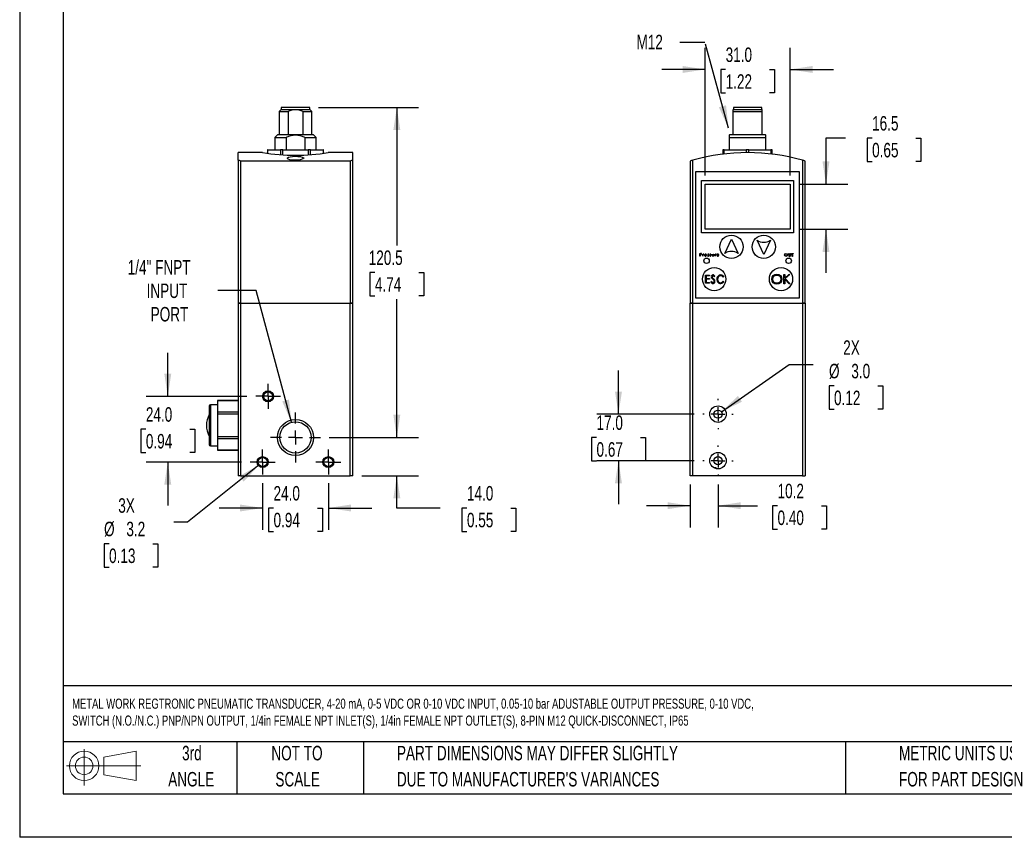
# Model space of a CAD drawing. Header units: millimetres. Extents: x 0 to 699, y 0 to 540.
# Tile 1 of 4: x 0 to 360, y 0 to 299. Entities that reach past the tile are written whole.
import ezdxf

# ---------------------------------------------------------------- set-up
doc = ezdxf.new("R2010")
doc.units = ezdxf.units.MM
doc.header["$LTSCALE"] = 2.5
doc.linetypes.add('CENTERX2', pattern=[20.32, 12.7, -2.54, 2.54, -2.54])
doc.layers.add('CENTER', color=40, linetype='CENTERX2')
doc.layers.add('SLD-DEFPOINTS', color=7, linetype='Continuous')
doc.layers.add('DIMENSIONS', color=140, linetype='Continuous', lineweight=25)
doc.layers.add('TEXT', color=140, linetype='Continuous', lineweight=25)
doc.styles.add('SLDTEXTSTYLE0', font='TXT', dxfattribs={"width": 0.7})
doc.dimstyles.new('SLDDIMSTYLE0', dxfattribs={"dimtxt": 5.39502, "dimasz": 8.255, "dimexe": 0, "dimexo": 0.0625, "dimgap": 1.348755, "dimtad": 0, "dimtih": 1, "dimtoh": 1, "dimrnd": 1e-09, "dimzin": 4, "dimdsep": 46, "dimtxsty": 'SLDTEXTSTYLE0', "dimsah": 1, "dimcen": 0.09, "dimadec": 0, "dimazin": 1, "dimtfac": 1, "dimtmove": 0, "dimatfit": 0, "dimfxl": 0, "dimfrac": 2, "dimtolj": 1, "dimtzin": 12, "dimarcsym": 0})
doc.dimstyles.new('SLDDIMSTYLE1', dxfattribs={"dimtxt": 5.39502, "dimasz": 8.255, "dimexe": 0, "dimexo": 0.0625, "dimgap": 1.348755, "dimtad": 0, "dimtih": 1, "dimtoh": 1, "dimrnd": 1e-09, "dimzin": 12, "dimdsep": 46, "dimtxsty": 'SLDTEXTSTYLE0', "dimsah": 1, "dimcen": 0.09, "dimadec": 0, "dimazin": 3, "dimtfac": 1, "dimtmove": 0, "dimatfit": 0, "dimfxl": 0, "dimfrac": 2, "dimtolj": 1, "dimtzin": 12, "dimarcsym": 0})
doc.dimstyles.new('SLDDIMSTYLE2', dxfattribs={"dimtxt": 5.39502, "dimasz": 8.255, "dimexe": 0, "dimexo": 0.0625, "dimgap": 1.348755, "dimtad": 0, "dimtih": 1, "dimtoh": 1, "dimrnd": 1e-09, "dimzin": 4, "dimdsep": 46, "dimtxsty": 'SLDTEXTSTYLE0', "dimsah": 1, "dimcen": 0, "dimadec": 0, "dimazin": 1, "dimtfac": 1, "dimtofl": 0, "dimtmove": 0, "dimatfit": 3, "dimfxl": 0, "dimfrac": 2, "dimtolj": 1, "dimtzin": 12, "dimarcsym": 0})
doc.dimstyles.new('SLDDIMSTYLE3', dxfattribs={"dimtxt": 0.18, "dimasz": 8.255, "dimexe": 0, "dimexo": 0.0625, "dimgap": 0, "dimtad": 0, "dimtih": 1, "dimtoh": 1, "dimdec": 0, "dimrnd": 1e-09, "dimzin": 0, "dimdsep": 46, "dimtxsty": 'Standard', "dimsah": 1, "dimcen": 0.09, "dimadec": 0, "dimazin": 0, "dimtfac": 8.255, "dimtdec": 0, "dimtofl": 0, "dimtmove": 0, "dimatfit": 3, "dimfxl": 0, "dimfrac": 2, "dimtolj": 1, "dimtzin": 0, "dimarcsym": 0})
doc.dimstyles.new('SLDDIMSTYLE6', dxfattribs={"dimtxt": 5.39502, "dimasz": 8.255, "dimexe": 0, "dimexo": 0.0625, "dimgap": 1.348755, "dimtad": 0, "dimtih": 1, "dimtoh": 1, "dimrnd": 1e-09, "dimzin": 12, "dimdsep": 46, "dimtxsty": 'SLDTEXTSTYLE0', "dimsah": 1, "dimcen": 0, "dimadec": 0, "dimazin": 3, "dimtfac": 1, "dimtofl": 0, "dimtmove": 0, "dimatfit": 3, "dimfxl": 0, "dimfrac": 2, "dimtolj": 1, "dimtzin": 12, "dimarcsym": 0})
doc.dimstyles.new('SLDDIMSTYLE7', dxfattribs={"dimtxt": 5.39502, "dimasz": 8.255, "dimexe": 0, "dimexo": 0.0625, "dimgap": 1.348755, "dimtad": 0, "dimtih": 1, "dimtoh": 1, "dimrnd": 1e-09, "dimzin": 12, "dimdsep": 46, "dimtxsty": 'SLDTEXTSTYLE0', "dimsah": 1, "dimcen": 0.09, "dimadec": 0, "dimazin": 3, "dimtfac": 1, "dimtofl": 0, "dimtmove": 0, "dimatfit": 3, "dimfxl": 0, "dimfrac": 2, "dimtolj": 1, "dimtzin": 12, "dimarcsym": 0})
doc.dimstyles.new('SLDDIMSTYLE8', dxfattribs={"dimtxt": 5.39502, "dimasz": 8.255, "dimexe": 0, "dimexo": 0.0625, "dimgap": 1.348755, "dimtad": 0, "dimtih": 1, "dimtoh": 1, "dimrnd": 1e-09, "dimzin": 12, "dimdsep": 46, "dimtxsty": 'SLDTEXTSTYLE0', "dimsah": 1, "dimcen": 0, "dimadec": 0, "dimazin": 3, "dimtfac": 1, "dimtofl": 0, "dimtmove": 0, "dimatfit": 3, "dimfxl": 0, "dimfrac": 2, "dimtolj": 1, "dimtzin": 12, "dimarcsym": 0})

# ---------------------------------------------------------------- blocks, each defined once
blk = doc.blocks.new('Block11')
at = {"color": 7, "linetype": 'Continuous', "lineweight": 18}
for p, q in [((6.47, 13.28), (6.47, 0)), ((13.7, 10.42), (25.44, 12.58)), ((25.44, 12.58), (25.44, 1.83)), ((0, 7.2), (27.18, 7.2)), ((13.7, 3.99), (13.7, 10.42)), ((13.7, 3.99), (25.44, 1.83))]:
    blk.add_line(p, q, dxfattribs=at)
for radius in [5.38, 3.21]:
    blk.add_circle((6.47, 7.2), radius, dxfattribs=at)
blk = doc.blocks.new('Block12')
at = {"layer": 'SLD-DEFPOINTS'}
blk.add_blockref('Block11', (0, 0), dxfattribs=at)
blk = doc.blocks.new('SW_NOTE_0')
at = {"layer": 'TEXT', "color": 0, "linetype": 'CENTERX2', "lineweight": 18, "char_height": 3.6875, "attachment_point": 1, "style": 'SLDTEXTSTYLE0'}
for s, insert in [('METAL WORK REGTRONIC PNEUMATIC TRANSDUCER, 4-20 mA, 0-5 VDC OR 0-10 VDC INPUT, 0.05-10 bar ADUSTABLE OUTPUT PRESSURE, 0-10 VDC,', (0, 4.75)), ('SWITCH (N.O./N.C.) PNP/NPN OUTPUT, 1/4in FEMALE NPT INLET(S), 1/4in FEMALE NPT OUTLET(S), 8-PIN M12 QUICK-DISCONNECT, IP65', (0, -1.43))]:
    blk.add_mtext(s, dxfattribs=dict(at, insert=insert))
blk = doc.blocks.new('SW_NOTE_0_3')
at = {"layer": 'TEXT', "color": 0, "linetype": 'CENTERX2', "lineweight": 18, "char_height": 5.2917, "attachment_point": 1, "style": 'SLDTEXTSTYLE0'}
for s, insert in [('PART DIMENSIONS MAY DIFFER SLIGHTLY', (0, 6.82)), ("DUE TO MANUFACTURER'S VARIANCES", (0, -2.73))]:
    blk.add_mtext(s, dxfattribs=dict(at, insert=insert))
blk = doc.blocks.new('SW_NOTE_0_4')
at = {"layer": 'TEXT', "color": 0, "linetype": 'CENTERX2', "lineweight": 18, "char_height": 5.292, "attachment_point": 2, "style": 'SLDTEXTSTYLE0'}
for s, insert in [('NOT TO', (13.15, 6.82)), ('SCALE', (13.39, -2.73))]:
    blk.add_mtext(s, dxfattribs=dict(at, insert=insert))
blk = doc.blocks.new('SW_NOTE_0_5')
at = {"layer": 'TEXT', "color": 0, "linetype": 'CENTERX2', "lineweight": 18, "char_height": 5.292, "attachment_point": 2, "style": 'SLDTEXTSTYLE0'}
for s, insert in [('3rd', (5.79, 6.82)), ('ANGLE', (5.54, -2.73))]:
    blk.add_mtext(s, dxfattribs=dict(at, insert=insert))
blk = doc.blocks.new('SW_NOTE_0_6')
at = {"layer": 'TEXT', "color": 0, "linetype": 'CENTERX2', "lineweight": 18, "char_height": 5.2917, "attachment_point": 1, "style": 'SLDTEXTSTYLE0'}
for s, insert in [('METRIC UNITS USED', (0, 6.82)), ('FOR PART DESIGN', (0, -2.73))]:
    blk.add_mtext(s, dxfattribs=dict(at, insert=insert))
blk = doc.blocks.new('_D')
at = {"layer": 'DIMENSIONS'}
for p, q in [((218.72, 154.54), (218.72, 170.42)), ((246.37, 154.54), (210.78, 154.54)), ((210.7, 146.04), (208.89, 146.04)), ((208.89, 146.04), (208.89, 137.47)), ((226.73, 146.04), (228.54, 146.04)), ((228.54, 146.04), (228.54, 137.47)), ((208.89, 137.47), (210.7, 137.47)), ((246.37, 137.54), (210.78, 137.54)), ((218.72, 137.54), (218.72, 121.67)), ((228.54, 137.47), (226.73, 137.47))]:
    blk.add_line(p, q, dxfattribs=at)
for points in [[(218.72, 154.54), (219.99, 162.8), (217.45, 162.8)], [(218.72, 137.54), (217.45, 129.29), (219.99, 129.29)]]:
    blk.add_solid(points, dxfattribs=at)
at = {"layer": 'DIMENSIONS', "char_height": 5.292, "attachment_point": 1, "style": 'SLDTEXTSTYLE0'}
for s, insert in [('17.0', (210.7, 154.07)), ('0.67', (210.7, 144.29))]:
    blk.add_mtext(s, dxfattribs=dict(at, insert=insert))
blk = doc.blocks.new('_D_1')
at = {"layer": 'DIMENSIONS'}
for p, q in [((244.89, 128.87), (244.89, 113.16)), ((255.09, 128.83), (255.09, 113.16)), ((244.89, 121.1), (229.01, 121.1)), ((255.09, 121.1), (269.51, 121.1)), ((276.82, 121.1), (275, 121.1)), ((275, 121.1), (275, 112.52)), ((292.85, 121.1), (294.66, 121.1)), ((294.66, 121.1), (294.66, 112.52)), ((275, 112.52), (276.82, 112.52)), ((294.66, 112.52), (292.85, 112.52))]:
    blk.add_line(p, q, dxfattribs=at)
for points in [[(244.89, 121.1), (236.63, 122.37), (236.63, 119.83)], [(255.09, 121.1), (263.34, 119.83), (263.34, 122.37)]]:
    blk.add_solid(points, dxfattribs=at)
at = {"layer": 'DIMENSIONS', "char_height": 5.292, "attachment_point": 1, "style": 'SLDTEXTSTYLE0'}
for s, insert in [('10.2', (276.82, 129.13)), ('0.40', (276.82, 119.34))]:
    blk.add_mtext(s, dxfattribs=dict(at, insert=insert))
blk = doc.blocks.new('_D_2')
at = {"layer": 'DIMENSIONS'}
for p, q in [((256.32, 155.4), (281.11, 172.72)), ((281.11, 172.72), (289.86, 172.72)), ((297.45, 164.88), (295.64, 164.88)), ((295.64, 164.88), (295.64, 156.31)), ((313.49, 164.88), (315.3, 164.88)), ((315.3, 164.88), (315.3, 156.31)), ((295.64, 156.31), (297.45, 156.31)), ((315.3, 156.31), (313.49, 156.31))]:
    blk.add_line(p, q, dxfattribs=at)
blk.add_solid([(256.32, 155.4), (263.81, 159.09), (262.36, 161.17)], dxfattribs=at)
at = {"layer": 'DIMENSIONS', "char_height": 5.292, "attachment_point": 1, "style": 'SLDTEXTSTYLE0'}
for s, insert in [('2X', (300.81, 181.49)), ('%%c', (295.62, 172.91)), ('3.0', (303.77, 172.91)), ('0.12', (297.45, 163.13))]:
    blk.add_mtext(s, dxfattribs=dict(at, insert=insert))
blk = doc.blocks.new('_D_3')
at = {"layer": 'DIMENSIONS'}
for p, q in [((301.63, 255.36), (294.52, 255.36)), ((294.52, 255.36), (294.52, 238.54)), ((311.36, 255.36), (309.55, 255.36)), ((309.55, 255.36), (309.55, 246.78)), ((327.39, 255.36), (329.2, 255.36)), ((329.2, 255.36), (329.2, 246.78)), ((309.55, 246.78), (311.36, 246.78)), ((329.2, 246.78), (327.39, 246.78)), ((284.56, 238.54), (302.45, 238.54)), ((284.56, 222.04), (302.45, 222.04)), ((294.52, 222.04), (294.52, 206.17))]:
    blk.add_line(p, q, dxfattribs=at)
for points in [[(294.52, 238.54), (295.79, 246.8), (293.25, 246.8)], [(294.52, 222.04), (293.25, 213.79), (295.79, 213.79)]]:
    blk.add_solid(points, dxfattribs=at)
at = {"layer": 'DIMENSIONS', "char_height": 5.292, "attachment_point": 1, "style": 'SLDTEXTSTYLE0'}
for s, insert in [('16.5', (311.36, 263.39)), ('0.65', (311.36, 253.61))]:
    blk.add_mtext(s, dxfattribs=dict(at, insert=insert))
blk = doc.blocks.new('_D_4')
at = {"layer": 'DIMENSIONS'}
for p, q in [((250.39, 241.72), (250.39, 288.35)), ((281.39, 241.72), (281.39, 288.35)), ((250.39, 280.41), (234.51, 280.41)), ((257.87, 280.41), (256.06, 280.41)), ((256.06, 280.41), (256.06, 271.84)), ((273.9, 280.41), (275.71, 280.41)), ((275.71, 280.41), (275.71, 271.84)), ((281.39, 280.41), (297.26, 280.41)), ((256.06, 271.84), (257.87, 271.84)), ((275.71, 271.84), (273.9, 271.84))]:
    blk.add_line(p, q, dxfattribs=at)
for points in [[(250.39, 280.41), (242.13, 281.68), (242.13, 279.14)], [(281.39, 280.41), (289.64, 279.14), (289.64, 281.68)]]:
    blk.add_solid(points, dxfattribs=at)
at = {"layer": 'DIMENSIONS', "char_height": 5.292, "attachment_point": 1, "style": 'SLDTEXTSTYLE0'}
for s, insert in [('31.0', (257.87, 288.44)), ('1.22', (257.87, 278.66))]:
    blk.add_mtext(s, dxfattribs=dict(at, insert=insert))
blk = doc.blocks.new('SW_CENTERMARKSYMBOL_0')
at = {"layer": 'CENTER', "color": 0}
for p, q in [((0, 5.08), (0, 5.54)), ((-5.08, 0), (-5.54, 0)), ((0, 0), (-2.54, 0)), ((0, 0), (0, 2.54)), ((0, 0), (0, -2.54)), ((0, 0), (2.54, 0)), ((5.08, 0), (5.54, 0)), ((0, -5.08), (0, -5.54))]:
    blk.add_line(p, q, dxfattribs=at)
blk = doc.blocks.new('SW_CENTERMARKSYMBOL_1')
at = {"layer": 'CENTER', "color": 0}
for p, q in [((0, 5.08), (0, 5.54)), ((-5.08, 0), (-5.54, 0)), ((0, 0), (-2.54, 0)), ((0, 0), (0, 2.54)), ((0, 0), (0, -2.54)), ((0, 0), (2.54, 0)), ((5.08, 0), (5.54, 0)), ((0, -5.08), (0, -5.54))]:
    blk.add_line(p, q, dxfattribs=at)
blk = doc.blocks.new('_D_21')
at = {"layer": 'DIMENSIONS'}
for p, q in [((87.48, 136.03), (61.25, 115.05)), ((61.25, 115.05), (56.28, 115.05)), ((32.65, 107.22), (30.84, 107.22)), ((30.84, 107.22), (30.84, 98.64)), ((48.69, 107.22), (50.5, 107.22)), ((50.5, 107.22), (50.5, 98.64)), ((30.84, 98.64), (32.65, 98.64)), ((50.5, 98.64), (48.69, 98.64))]:
    blk.add_line(p, q, dxfattribs=at)
blk.add_solid([(87.48, 136.03), (80.24, 131.87), (81.83, 129.88)], dxfattribs=at)
at = {"layer": 'DIMENSIONS', "char_height": 5.292, "attachment_point": 1, "style": 'SLDTEXTSTYLE0'}
for s, insert in [('3X', (36.01, 123.82)), ('%%c', (30.82, 115.25)), ('3.2', (38.97, 115.25)), ('0.13', (32.65, 105.46))]:
    blk.add_mtext(s, dxfattribs=dict(at, insert=insert))
blk = doc.blocks.new('_D_22')
at = {"layer": 'DIMENSIONS'}
for p, q in [((88.75, 129.33), (88.75, 112.32)), ((112.75, 129.33), (112.75, 112.32)), ((88.75, 120.26), (72.87, 120.26)), ((92.73, 120.26), (90.92, 120.26)), ((90.92, 120.26), (90.92, 111.69)), ((108.77, 120.26), (110.58, 120.26)), ((110.58, 120.26), (110.58, 111.69)), ((112.75, 120.26), (128.62, 120.26)), ((90.92, 111.69), (92.73, 111.69)), ((110.58, 111.69), (108.77, 111.69))]:
    blk.add_line(p, q, dxfattribs=at)
for points in [[(88.75, 120.26), (80.49, 121.53), (80.49, 118.99)], [(112.75, 120.26), (121, 118.99), (121, 121.53)]]:
    blk.add_solid(points, dxfattribs=at)
at = {"layer": 'DIMENSIONS', "char_height": 5.292, "attachment_point": 1, "style": 'SLDTEXTSTYLE0'}
for s, insert in [('24.0', (92.73, 128.29)), ('0.94', (92.73, 118.51))]:
    blk.add_mtext(s, dxfattribs=dict(at, insert=insert))
blk = doc.blocks.new('_D_23')
at = {"layer": 'DIMENSIONS'}
for p, q in [((137.76, 146.04), (137.76, 161.92)), ((113.04, 146.04), (145.7, 146.04)), ((124.92, 132.04), (145.7, 132.04)), ((137.76, 120.26), (137.76, 132.04)), ((153.64, 120.26), (137.76, 120.26)), ((163.37, 120.26), (161.55, 120.26)), ((161.55, 120.26), (161.55, 111.69)), ((179.4, 120.26), (181.21, 120.26)), ((181.21, 120.26), (181.21, 111.69)), ((161.55, 111.69), (163.37, 111.69)), ((181.21, 111.69), (179.4, 111.69))]:
    blk.add_line(p, q, dxfattribs=at)
for points in [[(137.76, 146.04), (139.03, 154.3), (136.49, 154.3)], [(137.76, 132.04), (136.49, 123.79), (139.03, 123.79)]]:
    blk.add_solid(points, dxfattribs=at)
at = {"layer": 'DIMENSIONS', "char_height": 5.292, "attachment_point": 1, "style": 'SLDTEXTSTYLE0'}
for s, insert in [('14.0', (163.37, 128.29)), ('0.55', (163.37, 118.51))]:
    blk.add_mtext(s, dxfattribs=dict(at, insert=insert))
blk = doc.blocks.new('_D_24')
at = {"layer": 'DIMENSIONS'}
for p, q in [((109.12, 266.54), (145.7, 266.54)), ((137.76, 266.54), (137.76, 216.08)), ((129.75, 206.29), (127.94, 206.29)), ((127.94, 206.29), (127.94, 197.72)), ((145.78, 206.29), (147.59, 206.29)), ((147.59, 206.29), (147.59, 197.72)), ((127.94, 197.72), (129.75, 197.72)), ((137.76, 146.04), (137.76, 196.51)), ((147.59, 197.72), (145.78, 197.72)), ((113.04, 146.04), (145.7, 146.04))]:
    blk.add_line(p, q, dxfattribs=at)
for points in [[(137.76, 266.54), (136.49, 258.29), (139.03, 258.29)], [(137.76, 146.04), (139.03, 154.3), (136.49, 154.3)]]:
    blk.add_solid(points, dxfattribs=at)
at = {"layer": 'DIMENSIONS', "char_height": 5.292, "attachment_point": 1, "style": 'SLDTEXTSTYLE0'}
for s, insert in [('120.5', (127.5, 214.32)), ('4.74', (129.75, 204.54))]:
    blk.add_mtext(s, dxfattribs=dict(at, insert=insert))
blk = doc.blocks.new('_D_25')
at = {"layer": 'DIMENSIONS'}
for p, q in [((86.37, 199.71), (72.36, 199.71)), ((99.27, 151.57), (86.37, 199.71))]:
    blk.add_line(p, q, dxfattribs=at)
blk.add_solid([(99.27, 151.57), (98.36, 159.87), (95.91, 159.22)], dxfattribs=at)
at = {"layer": 'DIMENSIONS', "char_height": 5.292, "attachment_point": 1, "style": 'SLDTEXTSTYLE0'}
for s, insert in [('1/4" FNPT', (39.46, 210.81)), ('INPUT', (46.36, 202.24)), ('PORT', (47.84, 193.67))]:
    blk.add_mtext(s, dxfattribs=dict(at, insert=insert))
blk = doc.blocks.new('_D_26')
at = {"layer": 'DIMENSIONS'}
for p, q in [((54.1, 161.04), (54.1, 176.92)), ((83.03, 161.04), (46.17, 161.04)), ((46.09, 149.04), (44.28, 149.04)), ((44.28, 149.04), (44.28, 140.47)), ((62.12, 149.04), (63.93, 149.04)), ((63.93, 149.04), (63.93, 140.47)), ((44.28, 140.47), (46.09, 140.47)), ((63.93, 140.47), (62.12, 140.47)), ((81.03, 137.04), (46.17, 137.04)), ((54.1, 137.04), (54.1, 121.17))]:
    blk.add_line(p, q, dxfattribs=at)
for points in [[(54.1, 161.04), (55.37, 169.3), (52.83, 169.3)], [(54.1, 137.04), (52.83, 128.79), (55.37, 128.79)]]:
    blk.add_solid(points, dxfattribs=at)
at = {"layer": 'DIMENSIONS', "char_height": 5.292, "attachment_point": 1, "style": 'SLDTEXTSTYLE0'}
for s, insert in [('24.0', (46.09, 157.07)), ('0.94', (46.09, 147.29))]:
    blk.add_mtext(s, dxfattribs=dict(at, insert=insert))
blk = doc.blocks.new('SW_CENTERMARKSYMBOL_10')
at = {"layer": 'CENTER', "color": 0}
for p, q in [((0, 5.08), (0, 9.12)), ((-5.08, 0), (-9.12, 0)), ((0, 0), (-2.54, 0)), ((0, 0), (0, 2.54)), ((0, 0), (0, -2.54)), ((0, 0), (2.54, 0)), ((5.08, 0), (9.12, 0)), ((0, -5.08), (0, -9.12))]:
    blk.add_line(p, q, dxfattribs=at)
blk = doc.blocks.new('SW_CENTERMARKSYMBOL_11')
at = {"layer": 'CENTER', "color": 0}
for p, q in [((0, 2.54), (0, 4.54)), ((-2.54, 0), (-4.54, 0)), ((0, 0), (-2.54, 0)), ((0, 0), (0, 2.54)), ((0, 0), (0, -2.54)), ((0, 0), (2.54, 0)), ((2.54, 0), (4.54, 0)), ((0, -2.54), (0, -4.54))]:
    blk.add_line(p, q, dxfattribs=at)
blk = doc.blocks.new('SW_CENTERMARKSYMBOL_12')
at = {"layer": 'CENTER', "color": 0}
for p, q in [((0, 2.54), (0, 4.54)), ((-2.54, 0), (-4.54, 0)), ((0, 0), (-2.54, 0)), ((0, 0), (0, 2.54)), ((0, 0), (0, -2.54)), ((0, 0), (2.54, 0)), ((2.54, 0), (4.54, 0)), ((0, -2.54), (0, -4.54))]:
    blk.add_line(p, q, dxfattribs=at)
blk = doc.blocks.new('SW_CENTERMARKSYMBOL_13')
at = {"layer": 'CENTER', "color": 0}
for p, q in [((0, 2.54), (0, 4.54)), ((-2.54, 0), (-4.54, 0)), ((0, 0), (-2.54, 0)), ((0, 0), (0, 2.54)), ((0, 0), (0, -2.54)), ((0, 0), (2.54, 0)), ((2.54, 0), (4.54, 0)), ((0, -2.54), (0, -4.54))]:
    blk.add_line(p, q, dxfattribs=at)

msp = doc.modelspace()

# ---------------------------------------------------------------- linework, layer by layer
at = {"color": 7, "linetype": 'Continuous'}
for p in [(0.006, 539.757), (698.506, 0.007)]:
    msp.add_line(p, (0.006, 0.007), dxfattribs=at)
for p, q in [((95.55, 266.543), (95.55, 265.843)), ((105.95, 266.543), (95.55, 266.543)), ((105.95, 265.843), (105.95, 266.543)), ((260.687, 266.543), (260.687, 265.843)), ((271.087, 266.543), (260.687, 266.543)), ((271.087, 265.843), (271.087, 266.543)), ((95.55, 265.843), (94.75, 265.043)), ((94.75, 265.043), (94.75, 256.543)), ((94.75, 265.043), (98.034, 265.043)), ((95.55, 265.843), (105.95, 265.843)), ((98.034, 265.043), (98.034, 256.543)), ((103.466, 265.043), (106.75, 265.043)), ((103.466, 265.043), (103.466, 256.543)), ((106.75, 265.043), (105.95, 265.843)), ((106.75, 256.543), (106.75, 265.043)), ((260.687, 265.843), (260.537, 265.693)), ((260.537, 265.671), (260.537, 265.043)), ((260.537, 265.043), (260.537, 256.543)), ((260.537, 265.043), (271.237, 265.043)), ((260.687, 265.843), (271.087, 265.843)), ((271.237, 265.693), (271.087, 265.843)), ((271.237, 265.043), (271.237, 265.686)), ((271.237, 256.543), (271.237, 265.043)), ((94.17, 256.543), (93.25, 255.623)), ((93.25, 255.623), (93.25, 251.043)), ((93.25, 255.623), (97.38, 255.623)), ((107.33, 256.543), (94.17, 256.543)), ((97.38, 255.623), (97.38, 251.043)), ((104.12, 255.623), (108.25, 255.623)), ((104.12, 255.623), (104.12, 251.043)), ((108.25, 255.623), (107.33, 256.543)), ((108.25, 251.043), (108.25, 255.623)), ((259.307, 256.543), (259.187, 256.423)), ((259.187, 256.396), (259.187, 255.623)), ((259.187, 255.623), (259.187, 251.043)), ((259.187, 255.623), (272.587, 255.623)), ((272.467, 256.543), (259.307, 256.543)), ((272.587, 256.423), (272.467, 256.543)), ((272.587, 255.623), (272.587, 256.414)), ((272.587, 251.043), (272.587, 255.623)), ((88.75, 250.043), (79.75, 250.043)), ((79.75, 247.25), (79.75, 250.043)), ((90.512, 251.043), (90.512, 249.776)), ((90.646, 251.043), (90.512, 251.043)), ((90.646, 251.043), (95.265, 251.043)), ((90.646, 249.758), (90.646, 251.043)), ((96.131, 251.043), (95.265, 251.043)), ((95.265, 251.043), (95.265, 249.265)), ((96.131, 251.043), (105.369, 251.043)), ((96.131, 249.199), (96.131, 251.043)), ((106.235, 251.043), (105.369, 251.043)), ((105.369, 251.043), (105.369, 249.204)), ((106.235, 251.043), (110.854, 251.043)), ((106.235, 249.262), (106.235, 251.043)), ((110.988, 251.043), (110.854, 251.043)), ((110.854, 251.043), (110.854, 249.757)), ((110.988, 249.776), (110.988, 251.043)), ((121.75, 250.043), (112.713, 250.043)), ((121.75, 247.25), (121.75, 250.043)), ((253.887, 249.057), (253.887, 249.05)), ((256.887, 251.043), (256.887, 249.487)), ((257.387, 251.043), (256.887, 251.043)), ((257.387, 251.043), (265.387, 251.043)), ((257.387, 249.547), (257.387, 251.043)), ((266.387, 251.043), (265.387, 251.043)), ((265.387, 251.043), (265.387, 250.042)), ((266.387, 251.043), (274.387, 251.043)), ((266.387, 250.042), (266.387, 251.043)), ((274.887, 251.043), (274.387, 251.043)), ((274.387, 251.043), (274.387, 249.547)), ((274.887, 249.487), (274.887, 251.043)), ((79.75, 247.25), (79.75, 195.043)), ((120.75, 246.958), (80.75, 246.958)), ((80.75, 195.043), (80.75, 246.958)), ((120.75, 246.958), (120.75, 195.043)), ((121.75, 195.043), (121.75, 247.25)), ((244.887, 246.958), (244.887, 195.043)), ((245.887, 195.043), (245.887, 247.25)), ((285.887, 247.25), (285.887, 195.043)), ((286.887, 195.043), (286.887, 246.958)), ((246.887, 243.043), (246.887, 197.043)), ((284.887, 243.043), (246.887, 243.043)), ((284.887, 197.043), (284.887, 243.043)), ((249.087, 239.843), (282.687, 239.843)), ((249.087, 220.743), (249.087, 239.843)), ((250.387, 238.543), (281.387, 238.543)), ((250.387, 222.043), (250.387, 238.543)), ((281.387, 238.543), (281.387, 222.043)), ((282.687, 239.843), (282.687, 220.743)), ((282.687, 220.743), (249.087, 220.743)), ((281.387, 222.043), (250.387, 222.043)), ((257.536, 213.237), (259.987, 218.493)), ((259.987, 218.493), (262.438, 213.237)), ((271.787, 212.793), (269.336, 218.05)), ((274.238, 218.05), (271.787, 212.793)), ((248.478, 212.262), (248.478, 213.262)), ((248.478, 213.262), (248.674, 213.262)), ((248.568, 212.262), (248.478, 212.262)), ((248.568, 212.826), (248.568, 213.16)), ((248.568, 213.16), (248.75, 213.16)), ((248.743, 212.824), (248.568, 212.826)), ((248.568, 212.724), (248.568, 212.262)), ((248.639, 212.724), (248.568, 212.724)), ((249.501, 212.993), (249.591, 212.993)), ((249.501, 212.262), (249.501, 212.993)), ((249.591, 212.262), (249.501, 212.262)), ((249.591, 212.993), (249.591, 212.885)), ((249.591, 212.508), (249.591, 212.262)), ((249.847, 212.981), (249.798, 212.903)), ((250.913, 212.608), (250.247, 212.608)), ((250.815, 212.698), (250.255, 212.698)), ((250.79, 212.493), (250.87, 212.451)), ((251.278, 212.348), (251.337, 212.416)), ((251.688, 212.902), (251.627, 212.839)), ((252.07, 212.348), (252.13, 212.416)), ((252.48, 212.902), (252.419, 212.839)), ((252.914, 212.993), (253.003, 212.993)), ((252.914, 212.644), (252.914, 212.993)), ((253.003, 212.993), (253.003, 212.654)), ((253.478, 212.993), (253.568, 212.993)), ((253.478, 212.654), (253.478, 212.993)), ((253.568, 212.993), (253.568, 212.637)), ((254.001, 212.993), (254.091, 212.993)), ((254.001, 212.262), (254.001, 212.993)), ((254.091, 212.262), (254.001, 212.262)), ((254.091, 212.993), (254.091, 212.885)), ((254.091, 212.508), (254.091, 212.262)), ((254.347, 212.981), (254.298, 212.903)), ((255.413, 212.608), (254.747, 212.608)), ((255.315, 212.698), (254.755, 212.698)), ((255.29, 212.493), (255.37, 212.451)), ((280.927, 213.166), (281.017, 213.166)), ((280.927, 212.562), (280.927, 213.166)), ((281.017, 213.166), (281.017, 212.566)), ((281.478, 213.166), (281.568, 213.166)), ((281.478, 212.566), (281.478, 213.166)), ((281.568, 213.166), (281.568, 212.562)), ((281.963, 213.166), (282.488, 213.166)), ((281.963, 213.063), (281.963, 213.166)), ((282.181, 213.063), (281.963, 213.063)), ((282.181, 212.166), (282.181, 213.063)), ((282.27, 213.063), (282.27, 212.166)), ((282.488, 213.063), (282.27, 213.063)), ((282.488, 213.166), (282.488, 213.063)), ((282.27, 212.166), (282.181, 212.166)), ((250.528, 202.312), (250.528, 205.312)), ((250.528, 205.312), (252.028, 205.312)), ((250.797, 205.004), (250.797, 204.081)), ((252.028, 205.004), (250.797, 205.004)), ((252.028, 205.312), (252.028, 205.004)), ((279.133, 202.084), (279.133, 205.584)), ((279.133, 205.584), (279.447, 205.584)), ((279.447, 205.584), (279.447, 204.251)), ((279.447, 204.251), (280.906, 205.584)), ((281.354, 205.584), (279.634, 204.014)), ((280.906, 205.584), (281.354, 205.584)), ((252.028, 202.312), (250.528, 202.312)), ((250.797, 204.081), (252.028, 204.081)), ((250.797, 203.773), (250.797, 202.62)), ((252.028, 203.773), (250.797, 203.773)), ((250.797, 202.62), (252.028, 202.62)), ((252.028, 204.081), (252.028, 203.773)), ((252.028, 202.62), (252.028, 202.312)), ((252.482, 202.891), (252.705, 203.043)), ((253.943, 204.881), (253.729, 204.697)), ((257.167, 204.761), (256.959, 204.581)), ((256.959, 203.043), (257.167, 202.864)), ((279.447, 202.084), (279.133, 202.084)), ((279.447, 203.773), (279.447, 202.084)), ((281.07, 202.084), (279.447, 203.773)), ((279.634, 204.014), (281.488, 202.084)), ((281.488, 202.084), (281.07, 202.084)), ((80.75, 195.043), (79.75, 195.043)), ((79.75, 195.023), (79.75, 132.043)), ((79.75, 195.023), (80.75, 195.023)), ((80.75, 195.043), (120.75, 195.043)), ((80.75, 195.023), (80.75, 195.043)), ((80.75, 195.023), (120.75, 195.023)), ((80.75, 132.043), (80.75, 195.023)), ((121.75, 195.043), (120.75, 195.043)), ((120.75, 195.043), (120.75, 195.023)), ((120.75, 132.043), (120.75, 195.023)), ((120.75, 195.023), (121.75, 195.023)), ((121.75, 132.043), (121.75, 195.023)), ((245.887, 195.043), (244.887, 195.043)), ((244.887, 132.043), (244.887, 195.023)), ((244.887, 195.023), (245.887, 195.023)), ((245.887, 195.043), (285.887, 195.043)), ((245.887, 195.043), (245.887, 195.023)), ((245.887, 132.043), (245.887, 195.023)), ((245.887, 195.023), (285.887, 195.023)), ((246.887, 197.043), (284.887, 197.043)), ((286.887, 195.043), (285.887, 195.043)), ((285.887, 195.023), (285.887, 195.043)), ((285.887, 195.023), (285.887, 132.043)), ((285.887, 195.023), (286.887, 195.023)), ((286.887, 195.023), (286.887, 132.043)), ((79.75, 159.526), (72.25, 159.526)), ((72.25, 159.526), (72.25, 159.392)), ((79.75, 159.392), (72.25, 159.392)), ((72.25, 159.392), (72.25, 155.351)), ((69.25, 157.443), (69.25, 150.443)), ((72.25, 157.943), (69.75, 157.943)), ((69.75, 157.943), (69.75, 150.443)), ((72.25, 155.351), (72.25, 154.485)), ((72.25, 155.351), (79.75, 155.351)), ((79.75, 154.485), (72.25, 154.485)), ((72.25, 154.485), (72.25, 146.402)), ((69.25, 150.443), (69.25, 143.443)), ((69.75, 150.443), (69.75, 142.943)), ((72.25, 146.402), (79.75, 146.402)), ((72.25, 146.402), (72.25, 145.536)), ((79.75, 145.536), (72.25, 145.536)), ((72.25, 145.536), (72.25, 141.495)), ((69.75, 142.943), (72.25, 142.943)), ((72.25, 141.495), (79.75, 141.495)), ((72.25, 141.495), (72.25, 141.361)), ((72.25, 141.361), (79.75, 141.361)), ((253.769, 135.043), (253.769, 134.849)), ((253.769, 135.043), (254.272, 135.043)), ((253.787, 134.84), (253.787, 135.043)), ((254.272, 135.043), (254.272, 134.656)), ((80.75, 132.043), (79.75, 132.043)), ((80.75, 132.043), (120.75, 132.043)), ((121.75, 132.043), (120.75, 132.043)), ((245.887, 132.043), (244.887, 132.043)), ((285.887, 132.043), (245.887, 132.043)), ((285.887, 132.043), (286.887, 132.043))]:
    msp.add_line(p, q)
at = {"flags": 128}
msp.add_lwpolyline([(102.868, 247.494), (102.431, 247.395), (101.555, 247.282), (100.585, 247.252), (99.605, 247.315), (98.733, 247.468), (98.095, 247.687), (97.779, 247.936), (97.811, 248.178), (98.171, 248.386), (98.808, 248.545), (99.654, 248.648), (100.622, 248.688), (101.612, 248.664), (102.519, 248.573), (103.234, 248.418), (103.659, 248.208), (103.735, 247.964), (103.461, 247.716), (102.868, 247.494)], dxfattribs=at)
for centre, radius in [((259.987, 215.643), 4.25), ((271.787, 215.643), 4.25), ((279.94, 212.666), 0.526), ((279.94, 212.666), 0.423), ((250.887, 210.543), 1), ((280.887, 210.543), 1), ((253.687, 203.843), 4.25), ((278.087, 203.843), 4.25), ((276.568, 203.834), 1.839), ((276.568, 203.834), 1.481), ((90.75, 161.043), 2), ((90.75, 161.043), 1.621), ((255.087, 154.543), 3), ((255.087, 154.543), 1.5), ((100.75, 146.043), 6.579), ((100.75, 146.043), 5.723), ((255.087, 137.543), 3), ((88.75, 137.043), 2), ((88.75, 137.043), 1.621), ((112.75, 137.043), 2), ((112.75, 137.043), 1.621), ((255.087, 137.543), 1.5)]:
    msp.add_circle(centre, radius)
for centre, radius, start, end in [((100.75, 259.478), 6.193, 63.98519, 116.01481), ((100.75, 248.656), 7.74, 64.1852, 115.8148), ((100.75, 322.416), 73.36, 260.58561, 279.38543), ((265.887, 177.043), 73, 74.0992, 105.9008), ((59.75, 177.043), 73, 73.28141, 74.0992), ((141.75, 177.043), 73, 105.9008, 106.71859), ((265.887, 177.043), 73, 105.9008, 106.71859), ((265.887, 177.043), 73, 73.28141, 74.0992), ((271.787, 221.704), 4.4, 236.14537, 303.85465), ((248.674, 214.192), 1.469, 268.63484, 276.60664), ((248.708, 212.051), 1.212, 82.61812, 91.59836), ((248.754, 213.438), 0.614, 268.97138, 282.2469), ((248.755, 212.379), 0.78, 82.20483, 90.31737), ((248.832, 212.994), 0.261, 272.34339, 83.16194), ((248.843, 212.993), 0.16, 284.73943, 83.72471), ((249.85, 212.729), 0.303, 122.09176, 148.93392), ((252.345, 212.52), 2.755, 177.25212, 180.25051), ((250.348, 212.604), 0.756, 166.86053, 176.37336), ((249.852, 212.709), 0.25, 135.26088, 164.36449), ((249.748, 212.816), 0.1, 60.38751, 136.88039), ((249.764, 212.857), 0.149, 56.28285, 120.19702), ((250.536, 212.628), 0.378, 357.08643, 332.18581), ((250.535, 212.627), 0.289, 183.79136, 332.23232), ((250.535, 212.627), 0.289, 14.16959, 165.83041), ((251.469, 212.495), 0.241, 217.47297, 253.0584), ((251.557, 212.812), 0.24, 156.52258, 191.07924), ((251.505, 212.808), 0.189, 192.98778, 230.41128), ((251.5, 212.823), 0.183, 108.06904, 152.70734), ((251.517, 212.564), 0.233, 219.48102, 247.4403), ((251.678, 213.004), 0.45, 229.38331, 241.94272), ((251.484, 212.519), 0.269, 251.45423, 288.88012), ((251.503, 212.818), 0.0973, 135.72358, 195.61113), ((251.528, 212.828), 0.124, 196.98587, 236.42083), ((251.48, 212.488), 0.149, 249.50784, 302.44924), ((251.503, 212.818), 0.0973, 67.53281, 135.84326), ((251.496, 212.795), 0.209, 56.41369, 104.70519), ((251.788, 213.146), 0.534, 231.99837, 242.77725), ((251.166, 212.016), 0.663, 52.06232, 63.02349), ((251.448, 212.704), 0.224, 37.03619, 65.66754), ((251.388, 212.353), 0.355, 36.79923, 63.86315), ((251.496, 212.459), 0.115, 303.39215, 350.11027), ((251.487, 212.464), 0.216, 292.9056, 334.23321), ((251.505, 212.458), 0.106, 349.83714, 50.06331), ((251.321, 212.567), 0.496, 42.40169, 54.164), ((251.489, 212.458), 0.212, 335.54316, 30.29886), ((252.261, 212.495), 0.241, 217.47297, 253.0584), ((252.35, 212.812), 0.24, 156.52258, 191.07924), ((252.298, 212.808), 0.189, 192.98778, 230.41128), ((252.292, 212.823), 0.183, 108.06904, 152.70734), ((252.309, 212.564), 0.233, 219.48102, 247.4403), ((252.471, 213.004), 0.45, 229.38331, 241.94272), ((252.277, 212.519), 0.269, 251.45423, 288.88012), ((252.296, 212.818), 0.0973, 135.72358, 195.61113), ((252.321, 212.828), 0.124, 196.98587, 236.42083), ((252.272, 212.488), 0.149, 249.50784, 302.44924), ((252.296, 212.818), 0.0973, 67.53281, 135.84326), ((252.289, 212.795), 0.209, 56.41369, 104.70519), ((252.581, 213.146), 0.534, 231.99837, 242.77725), ((251.958, 212.016), 0.663, 52.06232, 63.02349), ((252.241, 212.704), 0.224, 37.03619, 65.66754), ((252.18, 212.353), 0.355, 36.79923, 63.86315), ((252.289, 212.459), 0.115, 303.39215, 350.11027), ((252.28, 212.464), 0.216, 292.9056, 334.23321), ((252.298, 212.458), 0.106, 349.83714, 50.06331), ((252.114, 212.567), 0.496, 42.40169, 54.164), ((252.281, 212.458), 0.212, 335.54316, 30.29886), ((253.589, 212.622), 0.675, 178.13382, 194.81554), ((253.197, 212.527), 0.272, 196.58457, 255.45176), ((253.754, 212.63), 0.751, 178.20234, 188.97433), ((253.202, 212.539), 0.191, 187.6089, 245.01245), ((253.243, 212.637), 0.298, 245.85217, 289.87616), ((253.241, 212.708), 0.458, 255.81057, 285.76072), ((253.279, 212.54), 0.194, 289.61847, 357.57233), ((253.285, 212.527), 0.273, 287.12801, 344.82262), ((251.853, 212.652), 1.624, 355.77334, 0.08796), ((252.857, 212.622), 0.71, 346.47018, 1.2321), ((254.35, 212.729), 0.303, 122.09176, 148.93392), ((256.845, 212.52), 2.755, 177.25212, 180.25051), ((254.848, 212.604), 0.756, 166.86053, 176.37336), ((254.352, 212.709), 0.25, 135.26088, 164.36449), ((254.248, 212.816), 0.1, 60.38751, 136.88039), ((254.264, 212.857), 0.149, 56.28285, 120.19702), ((255.036, 212.628), 0.378, 357.08643, 332.18581), ((255.035, 212.627), 0.289, 183.79136, 332.23232), ((255.035, 212.627), 0.289, 14.16959, 165.83041), ((259.987, 209.583), 4.4, 56.14537, 123.85465), ((281.868, 212.536), 0.942, 178.42677, 188.79967), ((281.245, 212.438), 0.311, 188.63799, 215.48413), ((281.233, 212.452), 0.309, 218.83965, 254.72771), ((282.427, 212.542), 1.411, 179.02264, 184.42953), ((281.236, 212.456), 0.216, 186.08584, 220.44547), ((281.25, 212.5), 0.257, 225.84066, 251.57624), ((281.247, 212.467), 0.225, 249.53155, 285.83642), ((281.263, 212.454), 0.208, 282.84578, 329.37747), ((281.256, 212.439), 0.302, 292.46697, 336.78125), ((281.237, 212.469), 0.238, 329.31842, 358.08249), ((279.969, 212.558), 1.509, 356.31854, 0.30076), ((281.175, 212.467), 0.388, 337.73639, 353.32601), ((280.251, 212.569), 1.317, 353.60644, 359.68483), ((281.25, 212.506), 0.366, 254.29491, 289.32377), ((253.46, 204.69), 0.824, 155.8382, 209.91825), ((253.26, 204.779), 0.605, 100.05859, 155.84036), ((253.253, 204.739), 0.342, 89.03581, 166.27007), ((253.272, 204.797), 0.59, 42.02277, 101.54866), ((253.253, 204.696), 0.386, 41.83658, 89.24045), ((252.446, 204.001), 1.737, 30.43312, 43.26899), ((256.116, 203.946), 1.474, 114.3681, 169.50429), ((256.04, 203.985), 1.096, 32.93222, 140.10278), ((256.02, 204.028), 1.361, 32.58367, 112.11894), ((254.089, 203.591), 1.753, 203.55166, 219.16813), ((253.942, 203.581), 1.349, 203.49805, 219.85914), ((253.261, 202.926), 0.691, 219.77306, 269.54866), ((254.605, 205.615), 2.29, 215.69466, 231.45817), ((253.453, 204.698), 0.546, 166.97173, 231.04152), ((253.247, 202.965), 0.422, 216.18807, 288.58104), ((265.23, 217.484), 17.929, 227.46447, 229.17677), ((251.042, 201.296), 3.309, 42.49895, 49.79978), ((253.264, 202.877), 0.642, 269.25392, 311.31993), ((253.205, 203.043), 0.509, 290.24248, 10.17108), ((252.913, 202.951), 0.813, 12.89076, 45.58365), ((252.429, 202.67), 1.649, 26.97527, 49.08479), ((252.431, 203.936), 1.505, 30.3379, 42.48528), ((253.126, 203.044), 0.859, 310.86015, 25.81038), ((256.725, 203.833), 2.094, 169.49568, 199.87844), ((256.011, 203.564), 1.331, 199.45065, 257.30731), ((256.319, 203.813), 1.422, 141.99025, 221.26931), ((256.038, 203.642), 1.099, 224.26536, 326.96857), ((256.012, 203.606), 1.372, 257.63829, 327.26294), ((69.75, 157.443), 0.5, 90, 180), ((76.523, 150.443), 8.3, 151.26661, 208.78603), ((69.75, 143.443), 0.5, 180, 270)]:
    msp.add_arc(centre, radius, start, end)
at = {"layer": 'TEXT'}
for p, q in [((15.875, 523.875), (15.875, 15.875)), ((682.625, 55.315), (15.875, 55.315)), ((682.625, 34.925), (15.875, 34.925)), ((79.375, 34.925), (79.375, 15.875)), ((125.529, 34.925), (125.529, 15.875)), ((301.616, 34.925), (301.616, 15.875)), ((15.875, 15.875), (682.625, 15.875))]:
    msp.add_line(p, q, dxfattribs=at)

# ---------------------------------------------------------------- block references
at = {"layer": 'CENTER'}
for name, p in [('SW_CENTERMARKSYMBOL_11', (90.75, 161.043)), ('SW_CENTERMARKSYMBOL_1', (255.087, 154.543)), ('SW_CENTERMARKSYMBOL_10', (100.75, 146.043)), ('SW_CENTERMARKSYMBOL_12', (88.75, 137.043)), ('SW_CENTERMARKSYMBOL_13', (112.75, 137.043)), ('SW_CENTERMARKSYMBOL_0', (255.087, 137.543))]:
    msp.add_blockref(name, p, dxfattribs=at)
at = {"layer": 'SLD-DEFPOINTS'}
msp.add_blockref('Block12', (17.095, 18.885), dxfattribs=at)
at = {"layer": 'TEXT', "linetype": 'CENTERX2', "lineweight": 18}
for name, p in [('SW_NOTE_0', (19.156, 45.905)), ('SW_NOTE_0_5', (57.118, 26.589)), ('SW_NOTE_0_4', (88.143, 26.589)), ('SW_NOTE_0_3', (137.798, 26.589)), ('SW_NOTE_0_6', (321.196, 26.589))]:
    msp.add_blockref(name, p, dxfattribs=at)

# ---------------------------------------------------------------- texts
at = {"layer": 'TEXT', "linetype": 'CENTERX2', "lineweight": 18, "insert": (225.292, 293.093), "char_height": 5.2917, "attachment_point": 1, "style": 'SLDTEXTSTYLE0'}
msp.add_mtext('M12', dxfattribs=at)

# ---------------------------------------------------------------- dimensions: what is measured, and where the dimension line sits
at = {"layer": 'DIMENSIONS'}
for base, p1, p2, dimstyle, picture, middle in [((281.387, 280.414), (250.387, 238.543), (281.387, 238.543), 'SLDDIMSTYLE0', '_D_4', (265.887, 280.414)), ((112.75, 120.262), (88.75, 132.503), (112.75, 132.503), 'SLDDIMSTYLE0', '_D_22', (100.75, 120.262)), ((244.887, 121.096), (255.087, 132.003), (244.887, 132.043), 'SLDDIMSTYLE1', '_D_1', (284.832, 121.096))]:
    dim = msp.add_linear_dim(base=base, p1=p1, p2=p2, dimstyle=dimstyle, dxfattribs=at)
    dim.commit()
    dim.dimension.update_dxf_attribs({"geometry": picture, "text_midpoint": middle, "dimtype": 160})
for base, p1, p2, dimstyle, picture, middle in [((137.764, 266.543), (109.868, 146.043), (105.95, 266.543), 'SLDDIMSTYLE7', '_D_24', (137.764, 206.293)), ((294.515, 222.043), (281.387, 238.543), (281.387, 222.043), 'SLDDIMSTYLE1', '_D_3', (294.515, 255.358)), ((54.104, 137.043), (86.21, 161.043), (84.21, 137.043), 'SLDDIMSTYLE0', '_D_26', (54.104, 149.043)), ((218.716, 137.543), (249.547, 154.543), (249.547, 137.543), 'SLDDIMSTYLE0', '_D', (218.716, 146.043)), ((137.764, 132.043), (109.868, 146.043), (121.75, 132.043), 'SLDDIMSTYLE0', '_D_23', (137.764, 120.262))]:
    dim = msp.add_linear_dim(base=base, p1=p1, p2=p2, angle=90, dimstyle=dimstyle, dxfattribs=at)
    dim.commit()
    dim.dimension.update_dxf_attribs({"geometry": picture, "text_midpoint": middle, "dimtype": 160})
dim = msp.add_diameter_dim_2p(p1=(102.231, 140.516), p2=(99.269, 151.571), text='1/4" FNPT\\PINPUT\\PPORT', dimstyle='SLDDIMSTYLE6', override={"dimpost": '<>'}, dxfattribs=at)
dim.commit()
dim.dimension.update_dxf_attribs({"geometry": '_D_25', "text_midpoint": (57.377, 199.706), "dimtype": 163})
for p1, p2, text, dimstyle, picture, middle in [((253.857, 153.685), (256.317, 155.402), '2X\\P<>', 'SLDDIMSTYLE2', '_D_2', (305.469, 169.17)), ((90.016, 138.056), (87.484, 136.031), '3X\\P<>', 'SLDDIMSTYLE8', '_D_21', (40.67, 111.504))]:
    dim = msp.add_diameter_dim_2p(p1=p1, p2=p2, text=text, dimstyle=dimstyle, dxfattribs=at)
    dim.commit()
    dim.dimension.update_dxf_attribs({"geometry": picture, "text_midpoint": middle, "dimtype": 163})

# ---------------------------------------------------------------- leaders
at = {"layer": 'TEXT', "linetype": 'CENTERX2', "lineweight": 18}
msp.add_leader([(258.9, 259), (250.294, 290.24), (241.12, 290.24)], dimstyle='SLDDIMSTYLE3', dxfattribs=at)

doc.saveas('drawing.dxf')
